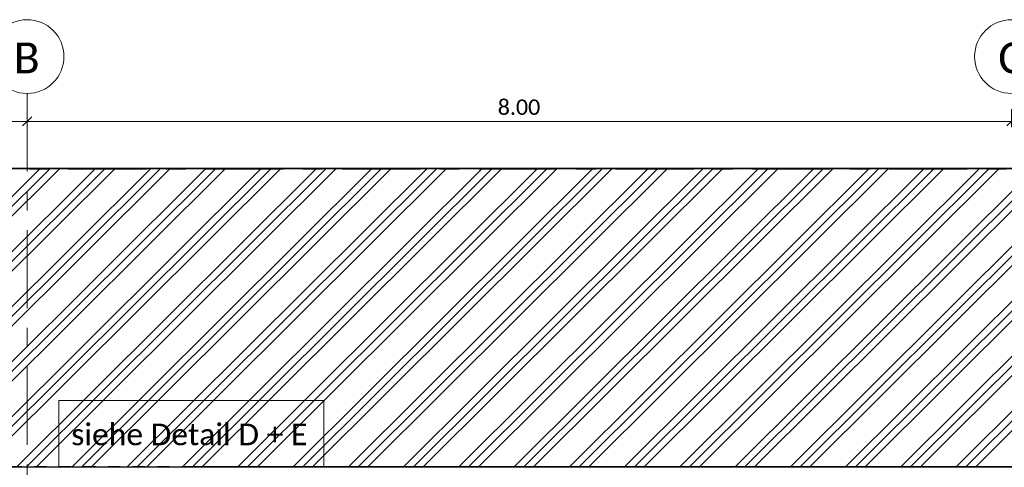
# Model space of a CAD drawing. Header units: metres. Extents: x -25 to 81, y -4 to 26.
# Tile 28 of 53: x 13.91 to 21.91, y 22.34 to 25.98. Entities that reach past the tile are written whole.
import ezdxf

# ---------------------------------------------------------------- set-up
doc = ezdxf.new("R2010")
doc.units = ezdxf.units.M
doc.linetypes.add('Rasterlinie', pattern=[1.11125, 0.635, -0.15875, 0.15875, -0.15875])
doc.linetypes.add('Verdeckt', pattern=[0.15, 0.1, -0.05])
for name, color, linetype, lineweight in [('A-ANNO-DIMS', 211, 'Continuous', 9), ('A-ANNO-DIMS-50', 211, 'Continuous', 9), ('A-FLOR', 192, 'Continuous', 35), ('A-FLOR-PATT', 8, 'Continuous', 50), ('S-BEAM', 12, 'Continuous', 35), ('S-BEAM-HDLN', 1, 'Verdeckt', 25), ('S-GRID', 1, 'Continuous', 9), ('S-GRID-IDEN', 1, 'Continuous', 9), ('Text', 250, 'Continuous', 9)]:
    doc.layers.add(name, color=color, linetype=linetype, lineweight=lineweight)
doc.styles.add('Calibri', font='calibri.ttf', dxfattribs={"height": 0.25})
doc.styles.add('Calibri_2', font='calibri.ttf', dxfattribs={"height": 0.125})
doc.styles.add('Calibri_4', font='calibri.ttf', dxfattribs={"height": 0.175})
doc.dimstyles.new('Bogen25', dxfattribs={"dimscale": 0.3048, "dimtxt": 0.147169, "dimasz": 0.246063, "dimexe": 0.328084, "dimexo": 0.328084, "dimgap": 0.016404, "dimtad": 1, "dimrnd": 0.001, "dimzin": 0, "dimdsep": 46, "dimtxsty": 'Calibri_2', "dimblk1": 'OBLIQUE', "dimblk2": 'OBLIQUE', "dimsah": 1, "dimcen": 0.09, "dimdle": 0.328084, "dimadec": 0, "dimazin": 0, "dimtfac": 1, "dimtdec": 4, "dimtix": 1, "dimtmove": 0, "dimatfit": 3, "dimfxl": 1, "dimtvp": 1, "dimtolj": 1, "dimtzin": 0, "dimlwd": 18, "dimlwe": 18, "dimarcsym": 2})

# ---------------------------------------------------------------- blocks, each defined once
blk = doc.blocks.new('FP_29-Dach _Draufsicht_')
at = {"layer": 'A-FLOR-PATT', "lineweight": 18}
for p, q in [((0.2323, 22.3415), (2.6677, 24.7676)), ((0.2323, 22.3415), (2.6677, 24.7676)), ((0.3117, 22.3415), (2.7471, 24.7676)), ((0.3117, 22.3415), (2.7471, 24.7676)), ((0.3911, 22.3415), (2.8264, 24.7676)), ((0.3911, 22.3415), (2.8264, 24.7676)), ((0.6813, 22.3415), (3.1167, 24.7676)), ((0.6813, 22.3415), (3.1167, 24.7676)), ((0.7607, 22.3415), (3.1961, 24.7676)), ((0.7607, 22.3415), (3.1961, 24.7676)), ((0.8401, 22.3415), (3.2755, 24.7676)), ((0.8401, 22.3415), (3.2755, 24.7676)), ((1.1303, 22.3415), (3.5657, 24.7676)), ((1.1303, 22.3415), (3.5657, 24.7676)), ((1.2097, 22.3415), (3.6451, 24.7676)), ((1.2097, 22.3415), (3.6451, 24.7676)), ((1.2891, 22.3415), (3.7245, 24.7676)), ((1.2891, 22.3415), (3.7245, 24.7676)), ((1.5794, 22.3415), (4.0147, 24.7676)), ((1.5794, 22.3415), (4.0147, 24.7676)), ((1.6587, 22.3415), (4.0941, 24.7676)), ((1.6587, 22.3415), (4.0941, 24.7676)), ((1.7381, 22.3415), (4.1735, 24.7676)), ((1.7381, 22.3415), (4.1735, 24.7676)), ((2.0284, 22.3415), (4.4637, 24.7676)), ((2.0284, 22.3415), (4.4637, 24.7676)), ((2.1078, 22.3415), (4.5431, 24.7676)), ((2.1078, 22.3415), (4.5431, 24.7676)), ((2.1871, 22.3415), (4.6225, 24.7676)), ((2.1871, 22.3415), (4.6225, 24.7676)), ((2.4774, 22.3415), (4.9128, 24.7676)), ((2.4774, 22.3415), (4.9128, 24.7676)), ((2.5568, 22.3415), (4.9921, 24.7676)), ((2.5568, 22.3415), (4.9921, 24.7676)), ((2.6361, 22.3415), (5.0715, 24.7676)), ((2.6361, 22.3415), (5.0715, 24.7676)), ((2.9264, 22.3415), (5.3618, 24.7676)), ((2.9264, 22.3415), (5.3618, 24.7676)), ((3.0058, 22.3415), (5.4411, 24.7676)), ((3.0058, 22.3415), (5.4411, 24.7676)), ((3.0852, 22.3415), (5.5205, 24.7676)), ((3.0852, 22.3415), (5.5205, 24.7676)), ((3.3754, 22.3415), (5.8108, 24.7676)), ((3.3754, 22.3415), (5.8108, 24.7676)), ((3.4548, 22.3415), (5.8902, 24.7676)), ((3.4548, 22.3415), (5.8902, 24.7676)), ((3.5342, 22.3415), (5.9695, 24.7676)), ((3.5342, 22.3415), (5.9695, 24.7676)), ((3.8244, 22.3415), (6.2598, 24.7676)), ((3.8244, 22.3415), (6.2598, 24.7676)), ((3.9038, 22.3415), (6.3392, 24.7676)), ((3.9038, 22.3415), (6.3392, 24.7676)), ((3.9832, 22.3415), (6.4185, 24.7676)), ((3.9832, 22.3415), (6.4185, 24.7676)), ((4.2735, 22.3415), (6.7088, 24.7676)), ((4.2735, 22.3415), (6.7088, 24.7676)), ((4.3528, 22.3415), (6.7882, 24.7676)), ((4.3528, 22.3415), (6.7882, 24.7676)), ((4.4322, 22.3415), (6.8676, 24.7676)), ((4.4322, 22.3415), (6.8676, 24.7676)), ((4.7225, 22.3415), (7.1578, 24.7676)), ((4.7225, 22.3415), (7.1578, 24.7676)), ((4.8019, 22.3415), (7.2372, 24.7676)), ((4.8019, 22.3415), (7.2372, 24.7676)), ((4.8812, 22.3415), (7.3166, 24.7676)), ((4.8812, 22.3415), (7.3166, 24.7676)), ((5.1715, 22.3415), (7.6068, 24.7676)), ((5.1715, 22.3415), (7.6068, 24.7676)), ((5.2509, 22.3415), (7.6862, 24.7676)), ((5.2509, 22.3415), (7.6862, 24.7676)), ((5.3303, 22.3415), (7.7656, 24.7676)), ((5.3303, 22.3415), (7.7656, 24.7676)), ((5.6205, 22.3415), (8.0559, 24.7676)), ((5.6205, 22.3415), (8.0559, 24.7676)), ((5.6999, 22.3415), (8.1352, 24.7676)), ((5.6999, 22.3415), (8.1352, 24.7676)), ((5.7793, 22.3415), (8.2146, 24.7676)), ((5.7793, 22.3415), (8.2146, 24.7676)), ((6.0695, 22.3415), (8.5049, 24.7676)), ((6.0695, 22.3415), (8.5049, 24.7676)), ((6.1489, 22.3416), (8.5842, 24.7676)), ((6.1489, 22.3416), (8.5842, 24.7676)), ((6.2283, 22.3416), (8.6636, 24.7676)), ((6.2283, 22.3416), (8.6636, 24.7676)), ((6.5186, 22.3416), (8.9539, 24.7676)), ((6.5186, 22.3416), (8.9539, 24.7676)), ((6.5979, 22.3416), (9.0333, 24.7676)), ((6.5979, 22.3416), (9.0333, 24.7676)), ((6.6773, 22.3416), (9.1126, 24.7676)), ((6.6773, 22.3416), (9.1126, 24.7676)), ((6.9676, 22.3416), (9.4029, 24.7676)), ((6.9676, 22.3416), (9.4029, 24.7676)), ((7.047, 22.3416), (9.4823, 24.7676)), ((7.047, 22.3416), (9.4823, 24.7676)), ((7.1263, 22.3416), (9.5616, 24.7676)), ((7.1263, 22.3416), (9.5616, 24.7676)), ((7.4166, 22.3416), (9.8519, 24.7676)), ((7.4166, 22.3416), (9.8519, 24.7676)), ((7.496, 22.3416), (9.9313, 24.7676)), ((7.496, 22.3416), (9.9313, 24.7676)), ((7.5753, 22.3416), (10.0107, 24.7676)), ((7.5753, 22.3416), (10.0107, 24.7676)), ((7.8656, 22.3416), (10.3009, 24.7676)), ((7.8656, 22.3416), (10.3009, 24.7676)), ((7.945, 22.3416), (10.3803, 24.7676)), ((7.945, 22.3416), (10.3803, 24.7676)), ((8.0244, 22.3416), (10.4597, 24.7676)), ((8.0244, 22.3416), (10.4597, 24.7676)), ((8.3146, 22.3416), (10.7499, 24.7676)), ((8.3146, 22.3416), (10.7499, 24.7676)), ((8.394, 22.3416), (10.8293, 24.7676)), ((8.394, 22.3416), (10.8293, 24.7676)), ((8.4734, 22.3416), (10.9087, 24.7676)), ((8.4734, 22.3416), (10.9087, 24.7676)), ((8.7637, 22.3416), (11.1989, 24.7676)), ((8.7637, 22.3416), (11.1989, 24.7676)), ((8.843, 22.3416), (11.2783, 24.7676)), ((8.843, 22.3416), (11.2783, 24.7676)), ((8.9224, 22.3416), (11.3577, 24.7676)), ((8.9224, 22.3416), (11.3577, 24.7676)), ((9.2127, 22.3416), (11.648, 24.7676)), ((9.2127, 22.3416), (11.648, 24.7676)), ((9.292, 22.3416), (11.7273, 24.7676)), ((9.292, 22.3416), (11.7273, 24.7676)), ((9.3714, 22.3416), (11.8067, 24.7676)), ((9.3714, 22.3416), (11.8067, 24.7676)), ((9.6617, 22.3416), (12.097, 24.7676)), ((9.6617, 22.3416), (12.097, 24.7676)), ((9.7411, 22.3416), (12.1763, 24.7676)), ((9.7411, 22.3416), (12.1763, 24.7676)), ((9.8204, 22.3416), (12.2557, 24.7676)), ((9.8204, 22.3416), (12.2557, 24.7676)), ((10.1107, 22.3416), (12.546, 24.7676)), ((10.1107, 22.3416), (12.546, 24.7676)), ((10.1901, 22.3416), (12.6254, 24.7676)), ((10.1901, 22.3416), (12.6254, 24.7676)), ((10.2695, 22.3416), (12.7047, 24.7676)), ((10.2695, 22.3416), (12.7047, 24.7676))]:
    blk.add_line(p, q, dxfattribs=at)
blk = doc.blocks.new('HEB Träger - HEB 500-V41-Dach _Draufsicht_')
at = {"layer": 'S-BEAM', "lineweight": 25}
for p, q in [((46.5635, 22.3397), (-1.4365, 22.3397)), ((46.5635, 22.3421), (3.9213, 22.3421))]:
    blk.add_line(p, q, dxfattribs=at)
at = {"layer": 'S-BEAM-HDLN'}
blk.add_line((3.9213, 22.3421), (-1.4365, 22.3421), dxfattribs=at)
blk = doc.blocks.new('Raster - 5_0-CAL mit Kreis-615196-Dach _Draufsicht_')
at = {"layer": 'S-GRID-IDEN'}
blk.add_circle((0, 0), 0.006, dxfattribs=at)
blk = doc.blocks.new('DIMBLOCK71-Dach _Draufsicht_')
at = {"layer": 'A-ANNO-DIMS-50', "lineweight": 18}
for p, q in [((9.9724, 25.1527), (9.9724, 25.2527)), ((13.9724, 25.1527), (13.9724, 25.2527)), ((9.8724, 25.1527), (13.9724, 25.1527)), ((9.9724, 25.1527), (9.9724, 25.1058)), ((13.9724, 25.1527), (13.9724, 25.1058))]:
    blk.add_line(p, q, dxfattribs=at)
at = {"layer": 'A-ANNO-DIMS-50', "lineweight": 35}
for p, q in [((9.9724, 25.1527), (9.9349, 25.1152)), ((9.9724, 25.1527), (10.0099, 25.1902)), ((13.9724, 25.1527), (13.9349, 25.1152)), ((13.9724, 25.1527), (14.0099, 25.1902))]:
    blk.add_line(p, q, dxfattribs=at)
at = {"layer": 'A-ANNO-DIMS-50', "color": 0, "lineweight": 18, "insert": (11.7973, 25.331), "char_height": 0.125, "width": 0.420292, "attachment_point": 1, "line_spacing_factor": 1.158048, "style": 'Calibri_2'}
blk.add_mtext('4.00', dxfattribs=at)
blk = doc.blocks.new('_Oblique')
at = {"color": 0, "linetype": 'ByBlock', "lineweight": -2}
blk.add_line((-0.5, -0.5), (0.5, 0.5), dxfattribs=at)
blk = doc.blocks.new('DIMBLOCK72-Dach _Draufsicht_')
at = {"layer": 'A-ANNO-DIMS-50', "lineweight": 18}
for p, q in [((13.9724, 25.1527), (13.9724, 25.2527)), ((21.9724, 25.1527), (21.9724, 25.2527)), ((13.9724, 25.1527), (21.9724, 25.1527)), ((13.9724, 25.1527), (13.9724, 25.1058)), ((21.9724, 25.1527), (21.9724, 25.1058))]:
    blk.add_line(p, q, dxfattribs=at)
at = {"layer": 'A-ANNO-DIMS-50', "lineweight": 35}
for p, q in [((13.9724, 25.1527), (13.9349, 25.1152)), ((13.9724, 25.1527), (14.0099, 25.1902)), ((21.9724, 25.1527), (21.9349, 25.1152)), ((21.9724, 25.1527), (22.0099, 25.1902))]:
    blk.add_line(p, q, dxfattribs=at)
at = {"layer": 'A-ANNO-DIMS-50', "color": 0, "lineweight": 18, "insert": (17.7973, 25.331), "char_height": 0.125, "width": 0.420292, "attachment_point": 1, "line_spacing_factor": 1.158048, "style": 'Calibri_2'}
blk.add_mtext('8.00', dxfattribs=at)

msp = doc.modelspace()

# ---------------------------------------------------------------- linework, layer by layer
at = {"layer": 'A-FLOR'}
msp.add_line((57.9724, 24.7682), (9.9724, 24.7682), dxfattribs=at)
at = {"layer": 'S-GRID', "linetype": 'Rasterlinie'}
for p, q in [((13.9724, 25.3796), (13.9724, -0.0229)), ((8.7531, 24.7635), (58.6241, 24.7635))]:
    msp.add_line(p, q, dxfattribs=at)
at = {"layer": 'Text', "flags": 128}
msp.add_lwpolyline([(14.2296, 22.8818), (16.3852, 22.8818), (16.3852, 22.3446), (14.2296, 22.3446)], close=True, dxfattribs=at)

# ---------------------------------------------------------------- block references
at = {"layer": 'A-FLOR'}
msp.add_blockref('FP_29-Dach _Draufsicht_', (11.4089, 0), dxfattribs=at)
at = {"layer": 'S-BEAM-HDLN'}
msp.add_blockref('HEB Träger - HEB 500-V41-Dach _Draufsicht_', (11.4089, 0), dxfattribs=at)
at = {"layer": 'S-GRID-IDEN', "xscale": 49.99999999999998, "yscale": 49.99999999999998, "zscale": 49.99999999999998, "rotation": 180}
for p in [(13.9724, 25.6796), (21.9724, 25.6796)]:
    msp.add_blockref('Raster - 5_0-CAL mit Kreis-615196-Dach _Draufsicht_', p, dxfattribs=at)

# ---------------------------------------------------------------- texts
at = {"layer": 'S-GRID-IDEN', "char_height": 0.25, "attachment_point": 1, "style": 'Calibri'}
for s, insert, width in [('B', (13.8629, 25.7938), 0.260548), ('C', (21.8646, 25.7938), 0.25654)]:
    msp.add_mtext(s, dxfattribs=dict(at, insert=insert, width=width))
at = {"layer": 'Text', "color": 7, "insert": (14.3312, 22.6939), "char_height": 0.175, "width": 2.340927, "attachment_point": 1, "style": 'Calibri_4'}
msp.add_mtext('siehe Detail D + E', dxfattribs=at)

# ---------------------------------------------------------------- dimensions: what is measured, and where the dimension line sits
at = {"layer": 'A-ANNO-DIMS', "lineweight": 18}
for base, p1, p2, override, picture, middle in [((13.9724, 25.1527), (9.9724, 25.2058), (13.9724, 25.2058), {"dimpost": '<>', "dimfxl": 4}, 'DIMBLOCK71-Dach _Draufsicht_', (11.9724, 25.2218)), ((21.9724, 25.1527), (13.9724, 25.2058), (21.9724, 25.2058), {"dimpost": '<>', "dimfxl": 8}, 'DIMBLOCK72-Dach _Draufsicht_', (17.9724, 25.2218))]:
    dim = msp.add_linear_dim(base=base, p1=p1, p2=p2, dimstyle='Bogen25', override=override, dxfattribs=at)
    dim.commit()
    dim.dimension.update_dxf_attribs({"geometry": picture, "text_midpoint": middle})

doc.saveas('drawing.dxf')
